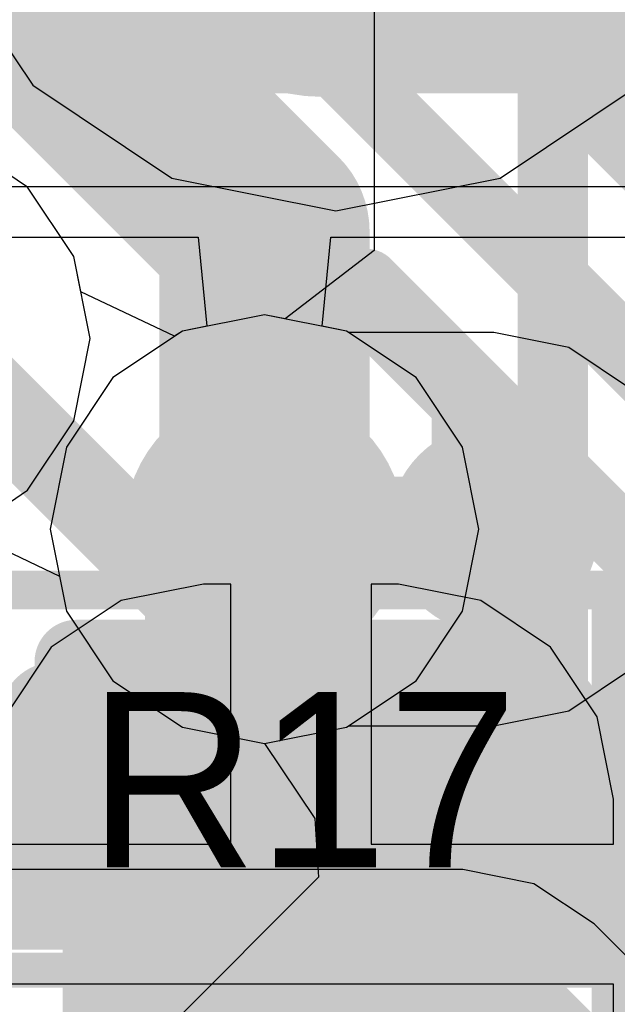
# Model space of a CAD drawing. Header units: millimetres. Extents: x -2 to 68, y -2 to 27.4.
# Tile 165 of 256: x 12.349 to 13.201, y 20.556 to 21.961. Entities that reach past the tile are written whole.
import ezdxf

# ---------------------------------------------------------------- set-up
doc = ezdxf.new("R2010")
doc.units = ezdxf.units.MM
for name, color, linetype in [('BottomLayer', 5, 'Continuous'), ('BottomPaste', 16, 'Continuous'), ('BottomSolder', 6, 'Continuous'), ('DrillGuide', 244, 'Continuous'), ('Mechanical10', 56, 'Continuous'), ('Mechanical13', 56, 'Continuous'), ('Mechanical15', 56, 'Continuous'), ('Mechanical2', 216, 'Continuous'), ('Mechanical6', 56, 'Continuous'), ('MidLayer1', 16, 'Continuous'), ('MidLayer2', 76, 'Continuous'), ('MidLayer3', 90, 'Continuous'), ('MidLayer4', 156, 'Continuous'), ('MidLayer5', 130, 'Continuous'), ('MidLayer6', 216, 'Continuous'), ('MidLayer7', 6, 'Continuous'), ('MidLayer8', 54, 'Continuous'), ('MultiLayer', 9, 'Continuous'), ('TopLayer', 1, 'Continuous'), ('TopPaste', 8, 'Continuous'), ('TopSolder', 216, 'Continuous'), ('ViaHoleLayer', 16, 'Continuous')]:
    doc.layers.add(name, color=color, linetype=linetype)

# ---------------------------------------------------------------- blocks, each defined once
blk = doc.blocks.new('TP_0_8MM_B_28')
at = {"layer": 'BottomLayer', "const_width": 0.40005}
blk.add_lwpolyline([(-0.200025, 0, 1), (0.200025, 0, 1)], format="xyb", close=True, dxfattribs=at)
at = {"layer": 'BottomSolder', "const_width": 0.4500499}
blk.add_lwpolyline([(-0.22502368, 0, 1), (0.22502368, 0, 1)], format="xyb", close=True, dxfattribs=at)
blk = doc.blocks.new('CAP_0402_B_141')
at = {"layer": 'BottomLayer', "const_width": 0.1507998}
for points in [[(0.1954022, 0.13919962, 1), (0.346202, 0.13919962, 1)], [(0.5237988, 0.13919962, 1), (0.6745985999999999, 0.13919962, 1)], [(0.1954022, -0.13919962, 1), (0.346202, -0.13919962, 1)], [(0.5237988, -0.13919962, 1), (0.6745985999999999, -0.13919962, 1)]]:
    blk.add_lwpolyline(points, format="xyb", close=True, dxfattribs=at)
at = {"layer": 'BottomLayer'}
for points in [[(0.2708021, -0.28999942), (0.5991987, -0.28999942), (0.2708021, 0.28999942), (0.5991987, 0.28999942)], [(0.1200023, -0.13919962), (0.7499985, -0.13919962), (0.1200023, 0.13919962), (0.7499985, 0.13919962)]]:
    blk.add_solid(points, dxfattribs=at)
at = {"layer": 'BottomPaste', "const_width": 0.1507998}
for points in [[(0.1954022, 0.13919962, 1), (0.346202, 0.13919962, 1)], [(0.5237988, 0.13919962, 1), (0.6745985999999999, 0.13919962, 1)], [(0.1954022, -0.13919962, 1), (0.346202, -0.13919962, 1)], [(0.5237988, -0.13919962, 1), (0.6745985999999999, -0.13919962, 1)]]:
    blk.add_lwpolyline(points, format="xyb", close=True, dxfattribs=at)
at = {"layer": 'BottomPaste'}
for points in [[(0.2708021, -0.28999942), (0.5991987, -0.28999942), (0.2708021, 0.28999942), (0.5991987, 0.28999942)], [(0.1200023, -0.13919962), (0.7499985, -0.13919962), (0.1200023, 0.13919962), (0.7499985, 0.13919962)]]:
    blk.add_solid(points, dxfattribs=at)
at = {"layer": 'BottomSolder', "const_width": 0.1507998}
for points in [[(0.1954022, 0.13919962, 1), (0.346202, 0.13919962, 1)], [(0.5237988, 0.13919962, 1), (0.6745985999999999, 0.13919962, 1)], [(0.1954022, -0.13919962, 1), (0.346202, -0.13919962, 1)], [(0.5237988, -0.13919962, 1), (0.6745985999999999, -0.13919962, 1)]]:
    blk.add_lwpolyline(points, format="xyb", close=True, dxfattribs=at)
at = {"layer": 'BottomSolder'}
for points in [[(0.2708021, -0.28999942), (0.5991987, -0.28999942), (0.2708021, 0.28999942), (0.5991987, 0.28999942)], [(0.1200023, -0.13919962), (0.7499985, -0.13919962), (0.1200023, 0.13919962), (0.7499985, 0.13919962)]]:
    blk.add_solid(points, dxfattribs=at)
at = {"layer": 'Mechanical10', "const_width": 0.11999976}
for points in [[(-0.5299989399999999, 0.27999944), (0.5299989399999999, 0.27999944)], [(0.5299989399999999, 0.27999944), (0.5299989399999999, -0.27999944)], [(-0.5299989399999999, -0.27999944), (0.5299989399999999, -0.27999944)]]:
    blk.add_lwpolyline(points, dxfattribs=at)
at = {"layer": 'Mechanical10', "const_width": 0.05999988}
for points in [[(0.499999, 0.27999944, 1), (0.55999888, 0.27999944, 1)], [(0.499999, 0.27999944, 1), (0.55999888, 0.27999944, 1)], [(0.499999, -0.27999944, 1), (0.55999888, -0.27999944, 1)], [(0.499999, -0.27999944, 1), (0.55999888, -0.27999944, 1)]]:
    blk.add_lwpolyline(points, format="xyb", close=True, dxfattribs=at)
at = {"layer": 'Mechanical6', "const_width": 0.0499999}
for points in [[(0.90000074, 0.43999912), (0.90000074, -0.43999912)], [(-0.90000074, -0.43999912), (0.90000074, -0.43999912)]]:
    blk.add_lwpolyline(points, dxfattribs=at)
at = {"layer": 'Mechanical6', "const_width": 0.02499868}
blk.add_lwpolyline([(0.8875014, -0.43999912, 1), (0.9125000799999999, -0.43999912, 1)], format="xyb", close=True, dxfattribs=at)
blk.add_lwpolyline([(0.8875014, -0.43999912, 1), (0.9125000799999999, -0.43999912, 1)], format="xyb", close=True, dxfattribs=at)
blk = doc.blocks.new('RES_0201_147')
at = {"layer": 'Mechanical13', "const_width": 0.11999976}
for points in [[(-0.31999936, 0.16999966), (0.31999936, 0.16999966)], [(-0.31999936, -0.16999966), (-0.31999936, 0.16999966)], [(0.31999936, -0.16999966), (0.31999936, 0.16999966)], [(-0.31999936, -0.16999966), (0.31999936, -0.16999966)]]:
    blk.add_lwpolyline(points, dxfattribs=at)
at = {"layer": 'Mechanical13', "const_width": 0.05999988}
for points in [[(-0.3499993, 0.16999966, 1), (-0.28999942, 0.16999966, 1)], [(-0.3499993, 0.16999966, 1), (-0.28999942, 0.16999966, 1)], [(0.28999942, 0.16999966, 1), (0.3499993, 0.16999966, 1)], [(0.28999942, 0.16999966, 1), (0.3499993, 0.16999966, 1)], [(-0.3499993, -0.16999966, 1), (-0.28999942, -0.16999966, 1)], [(-0.3499993, -0.16999966, 1), (-0.28999942, -0.16999966, 1)], [(0.28999942, -0.16999966, 1), (0.3499993, -0.16999966, 1)], [(0.28999942, -0.16999966, 1), (0.3499993, -0.16999966, 1)]]:
    blk.add_lwpolyline(points, format="xyb", close=True, dxfattribs=at)
at = {"layer": 'Mechanical15', "const_width": 0.0499999}
for points in [[(-0.5299989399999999, 0.26999946), (0.5299989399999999, 0.26999946)], [(-0.5299989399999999, -0.26999946), (-0.5299989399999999, 0.26999946)], [(0.5299989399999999, -0.26999946), (0.5299989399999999, 0.26999946)], [(0, -0.135001), (0, 0.135001)], [(-0.135001, 0), (0.135001, 0)], [(-0.5299989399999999, -0.26999946), (0.5299989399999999, -0.26999946)]]:
    blk.add_lwpolyline(points, dxfattribs=at)
at = {"layer": 'Mechanical15'}
for points, const_width in [([(-0.54249828, 0.26999946, 1), (-0.5174996, 0.26999946, 1)], 0.02499868), ([(-0.54249828, 0.26999946, 1), (-0.5174996, 0.26999946, 1)], 0.02499868), ([(0.5174996, 0.26999946, 1), (0.54249828, 0.26999946, 1)], 0.02499868), ([(0.5174996, 0.26999946, 1), (0.54249828, 0.26999946, 1)], 0.02499868), ([(-0.01249934, 0.135001, 1), (0.01249934, 0.135001, 1)], 0.02499868), ([(0.10130028, 0, 1), (-0.10130028, 0, 1)], 0.0499999), ([(-0.14750034, 0, 1), (-0.12250166, 0, 1)], 0.02499868), ([(-0.11379962, 0, 1), (-0.08880094, 0, 1)], 0.02499868), ([(0.08880094, 0, 1), (0.11379962, 0, 1)], 0.02499868), ([(0.12250166, 0, 1), (0.14750034, 0, 1)], 0.02499868), ([(-0.01249934, -0.135001, 1), (0.01249934, -0.135001, 1)], 0.02499868), ([(-0.54249828, -0.26999946, 1), (-0.5174996, -0.26999946, 1)], 0.02499868), ([(-0.54249828, -0.26999946, 1), (-0.5174996, -0.26999946, 1)], 0.02499868), ([(0.5174996, -0.26999946, 1), (0.54249828, -0.26999946, 1)], 0.02499868), ([(0.5174996, -0.26999946, 1), (0.54249828, -0.26999946, 1)], 0.02499868)]:
    blk.add_lwpolyline(points, format="xyb", close=True, dxfattribs=dict(at, const_width=const_width))
at = {"layer": 'TopLayer', "const_width": 0.08059928}
for points in [[(-0.3896995, 0.08940038, 1), (-0.30910022, 0.08940038, 1)], [(-0.24090122, 0.08940038, 1), (-0.16030194, 0.08940038, 1)], [(0.16030194, 0.08940038, 1), (0.24090122, 0.08940038, 1)], [(0.30910022, 0.08940038, 1), (0.3896995, 0.08940038, 1)], [(-0.3896995, -0.08940038, 1), (-0.30910022, -0.08940038, 1)], [(-0.24090122, -0.08940038, 1), (-0.16030194, -0.08940038, 1)], [(0.16030194, -0.08940038, 1), (0.24090122, -0.08940038, 1)], [(0.30910022, -0.08940038, 1), (0.3896995, -0.08940038, 1)]]:
    blk.add_lwpolyline(points, format="xyb", close=True, dxfattribs=at)
at = {"layer": 'TopLayer'}
for points in [[(-0.20060158, 0.16999966), (-0.34939986, 0.16999966), (-0.20060158, -0.16999966), (-0.34939986, -0.16999966)], [(0.20060158, -0.16999966), (0.34939986, -0.16999966), (0.20060158, 0.16999966), (0.34939986, 0.16999966)], [(-0.1200023, 0.08940038), (-0.4299991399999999, 0.08940038), (-0.1200023, -0.08940038), (-0.4299991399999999, -0.08940038)], [(0.1200023, -0.08940038), (0.4299991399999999, -0.08940038), (0.1200023, 0.08940038), (0.4299991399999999, 0.08940038)]]:
    blk.add_solid(points, dxfattribs=at)
at = {"layer": 'TopPaste', "const_width": 0.08059928}
for points in [[(-0.3896995, 0.08940038, 1), (-0.30910022, 0.08940038, 1)], [(-0.24090122, 0.08940038, 1), (-0.16030194, 0.08940038, 1)], [(0.16030194, 0.08940038, 1), (0.24090122, 0.08940038, 1)], [(0.30910022, 0.08940038, 1), (0.3896995, 0.08940038, 1)], [(-0.3896995, -0.08940038, 1), (-0.30910022, -0.08940038, 1)], [(-0.24090122, -0.08940038, 1), (-0.16030194, -0.08940038, 1)], [(0.16030194, -0.08940038, 1), (0.24090122, -0.08940038, 1)], [(0.30910022, -0.08940038, 1), (0.3896995, -0.08940038, 1)]]:
    blk.add_lwpolyline(points, format="xyb", close=True, dxfattribs=at)
at = {"layer": 'TopPaste'}
for points in [[(-0.20060158, 0.16999966), (-0.34939986, 0.16999966), (-0.20060158, -0.16999966), (-0.34939986, -0.16999966)], [(0.20060158, -0.16999966), (0.34939986, -0.16999966), (0.20060158, 0.16999966), (0.34939986, 0.16999966)], [(-0.1200023, 0.08940038), (-0.4299991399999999, 0.08940038), (-0.1200023, -0.08940038), (-0.4299991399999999, -0.08940038)], [(0.1200023, -0.08940038), (0.4299991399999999, -0.08940038), (0.1200023, 0.08940038), (0.4299991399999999, 0.08940038)]]:
    blk.add_solid(points, dxfattribs=at)
at = {"layer": 'TopSolder', "const_width": 0.08059928}
for points in [[(-0.3896995, 0.08940038, 1), (-0.30910022, 0.08940038, 1)], [(-0.24090122, 0.08940038, 1), (-0.16030194, 0.08940038, 1)], [(0.16030194, 0.08940038, 1), (0.24090122, 0.08940038, 1)], [(0.30910022, 0.08940038, 1), (0.3896995, 0.08940038, 1)], [(-0.3896995, -0.08940038, 1), (-0.30910022, -0.08940038, 1)], [(-0.24090122, -0.08940038, 1), (-0.16030194, -0.08940038, 1)], [(0.16030194, -0.08940038, 1), (0.24090122, -0.08940038, 1)], [(0.30910022, -0.08940038, 1), (0.3896995, -0.08940038, 1)]]:
    blk.add_lwpolyline(points, format="xyb", close=True, dxfattribs=at)
at = {"layer": 'TopSolder'}
for points in [[(-0.20060158, 0.16999966), (-0.34939986, 0.16999966), (-0.20060158, -0.16999966), (-0.34939986, -0.16999966)], [(0.20060158, -0.16999966), (0.34939986, -0.16999966), (0.20060158, 0.16999966), (0.34939986, 0.16999966)], [(-0.1200023, 0.08940038), (-0.4299991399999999, 0.08940038), (-0.1200023, -0.08940038), (-0.4299991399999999, -0.08940038)], [(0.1200023, -0.08940038), (0.4299991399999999, -0.08940038), (0.1200023, 0.08940038), (0.4299991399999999, 0.08940038)]]:
    blk.add_solid(points, dxfattribs=at)

msp = doc.modelspace()

# ---------------------------------------------------------------- linework, layer by layer
at = {"layer": 'BottomLayer'}
for p, q in [((12.27337398, 22.00809416), (12.36738954, 21.86739086)), ((12.36738954, 21.86739086), (12.56587276, 21.7347673)), ((13.03412684, 21.7347673), (13.23261006, 21.86739086)), ((12.56587276, 21.7347673), (12.7999998, 21.6881964)), ((12.7999998, 21.6881964), (13.03412684, 21.7347673)), ((12.61080028, 21.15590638), (12.4934345, 21.13256124)), ((12.6500001, 21.15590638), (12.61080028, 21.15590638)), ((12.6500001, 20.78501558), (12.6500001, 21.15590638)), ((12.88919952, 21.15590638), (12.8499997, 21.15590638)), ((12.8499997, 21.15590638), (12.8499997, 20.78501558)), ((13.0065653, 21.13256124), (12.88919952, 21.15590638)), ((12.4934345, 21.13256124), (12.39393508, 21.06607928)), ((13.10606472, 21.06607928), (13.0065653, 21.13256124)), ((12.39393508, 21.06607928), (12.32745312, 20.96657986)), ((13.17254668, 20.96657986), (13.10606472, 21.06607928)), ((13.19589182, 20.84921408), (13.17254668, 20.96657986)), ((13.19589182, 20.78501558), (13.19589182, 20.84921408)), ((12.30410798, 20.78501558), (12.6500001, 20.78501558)), ((12.8499997, 20.78501558), (13.19589182, 20.78501558)), ((12.7499999, 20.58501598), (12.30410798, 20.58501598)), ((13.19589182, 20.58501598), (12.7499999, 20.58501598)), ((13.19589182, 20.52081748), (13.19589182, 20.58501598))]:
    msp.add_line(p, q, dxfattribs=at)
at = {"layer": 'BottomLayer', "const_width": 0.127}
for points in [[(12.22132938, 21.50601744), (12.59085366, 21.13649316)], [(12.59085366, 20.84416202), (12.59085366, 21.13649316)], [(12.59085366, 20.84416202), (12.7499999, 20.68501578)], [(12.7499999, 20.68501578), (13.99999994, 20.68501578)]]:
    msp.add_lwpolyline(points, dxfattribs=at)
at = {"layer": 'BottomLayer', "const_width": 0.0635}
for points in [[(12.55910366, 21.13649316, 1), (12.62260366, 21.13649316, 1)], [(12.55910366, 21.13649316, 1), (12.62260366, 21.13649316, 1)], [(12.55910366, 20.84416202, 1), (12.62260366, 20.84416202, 1)], [(12.55910366, 20.84416202, 1), (12.62260366, 20.84416202, 1)], [(12.7182499, 20.68501578, 1), (12.7817499, 20.68501578, 1)], [(12.7182499, 20.68501578, 1), (12.7817499, 20.68501578, 1)]]:
    msp.add_lwpolyline(points, format="xyb", close=True, dxfattribs=at)
at = {"layer": 'DrillGuide'}
for points, const_width in [([(12.64802652, 21.2343111, 1), (12.74802632, 21.2343111, 1)], 0.0999998), ([(13.00000194, 21.2343111, 1), (13.0499993, 21.2343111, 1)], 0.0499999)]:
    msp.add_lwpolyline(points, format="xyb", close=True, dxfattribs=dict(at, const_width=const_width))
at = {"layer": 'MidLayer1'}
for p, q in [((12.69802642, 21.54018806), (12.58097306, 21.51690388)), ((12.81507978, 21.51690388), (12.69802642, 21.54018806)), ((12.58097306, 21.51690388), (12.4817378, 21.45059972)), ((12.81838432, 21.51469662), (12.81507978, 21.51690388)), ((13.02500062, 21.51469662), (12.81838432, 21.51469662)), ((13.13230038, 21.493353), (13.02500062, 21.51469662)), ((13.22326286, 21.43257334), (13.13230038, 21.493353)), ((12.4817378, 21.45059972), (12.41543364, 21.35136446)), ((12.41543364, 21.35136446), (12.39214946, 21.2343111)), ((12.39214946, 21.2343111), (12.41543364, 21.11725774)), ((12.41543364, 21.11725774), (12.4817378, 21.01802248)), ((13.13230038, 20.9752692), (13.22326286, 21.03604886)), ((12.4817378, 21.01802248), (12.58097306, 20.95171832)), ((13.02500062, 20.95392558), (13.13230038, 20.9752692)), ((12.58097306, 20.95171832), (12.69802642, 20.92843414)), ((12.69802642, 20.92843414), (12.81507978, 20.95171832)), ((12.81507978, 20.95171832), (12.81838432, 20.95392558)), ((12.81838432, 20.95392558), (13.02500062, 20.95392558))]:
    msp.add_line(p, q, dxfattribs=at)
for points, const_width in [([(12.59802662, 21.2343111, 1), (12.79802622, 21.2343111, 1)], 0.1999996), ([(12.95000204, 21.2343111, 1), (13.0999992, 21.2343111, 1)], 0.1499997), ([(12.66052586, 21.2343111, 1), (12.73552698, 21.2343111, 1)], 0.07499858), ([(12.98750006, 21.2343111, 1), (13.06250118, 21.2343111, 1)], 0.07499858)]:
    msp.add_lwpolyline(points, format="xyb", close=True, dxfattribs=dict(at, const_width=const_width))
at = {"layer": 'MidLayer1', "const_width": 0.1499997}
msp.add_lwpolyline([(12.69802642, 21.2343111), (13.02500062, 21.2343111)], dxfattribs=at)
at = {"layer": 'MidLayer2'}
for p, q in [((11.81740842, 21.7230071), (13.47061568, 21.7230071)), ((12.69802642, 21.54018806), (12.58097306, 21.51690388)), ((12.81507978, 21.51690388), (12.69802642, 21.54018806)), ((12.58097306, 21.51690388), (12.4817378, 21.45059972)), ((12.91431504, 21.45059972), (12.81507978, 21.51690388)), ((12.4817378, 21.45059972), (12.41543364, 21.35136446)), ((12.9806192, 21.35136446), (12.91431504, 21.45059972)), ((12.41543364, 21.35136446), (12.39214946, 21.2343111)), ((13.00390338, 21.2343111), (12.9806192, 21.35136446)), ((12.39214946, 21.2343111), (12.41543364, 21.11725774)), ((12.9806192, 21.11725774), (13.00390338, 21.2343111)), ((12.41543364, 21.11725774), (12.4817378, 21.01802248)), ((12.91431504, 21.01802248), (12.9806192, 21.11725774)), ((12.4817378, 21.01802248), (12.58097306, 20.95171832)), ((12.81507978, 20.95171832), (12.91431504, 21.01802248)), ((12.58097306, 20.95171832), (12.69802642, 20.92843414)), ((12.69802642, 20.92843414), (12.81507978, 20.95171832))]:
    msp.add_line(p, q, dxfattribs=at)
at = {"layer": 'MidLayer2', "const_width": 0.0999998}
msp.add_lwpolyline([(11.64787358, 21.97790372), (13.93021852, 21.97790372)], dxfattribs=at)
at = {"layer": 'MidLayer2', "const_width": 0.1999996}
msp.add_lwpolyline([(12.59802662, 21.2343111, 1), (12.79802622, 21.2343111, 1)], format="xyb", close=True, dxfattribs=at)
at = {"layer": 'MidLayer3'}
for p, q in [((11.80477954, 21.65085586), (12.60341142, 21.65085586)), ((12.60341142, 21.65085586), (12.61592092, 21.52385586)), ((12.78013192, 21.52385586), (12.79264142, 21.65085586)), ((12.79264142, 21.65085586), (13.47383386, 21.65085586)), ((12.61592092, 21.52385586), (12.58097306, 21.51690388)), ((12.81507978, 21.51690388), (12.78013192, 21.52385586)), ((12.58097306, 21.51690388), (12.4817378, 21.45059972)), ((12.91431504, 21.45059972), (12.81507978, 21.51690388)), ((12.4817378, 21.45059972), (12.41543364, 21.35136446)), ((12.9806192, 21.35136446), (12.91431504, 21.45059972)), ((12.41543364, 21.35136446), (12.39214946, 21.2343111)), ((13.00390338, 21.2343111), (12.9806192, 21.35136446)), ((12.39214946, 21.2343111), (12.41543364, 21.11725774)), ((12.9806192, 21.11725774), (13.00390338, 21.2343111)), ((12.41543364, 21.11725774), (12.4817378, 21.01802248)), ((12.91431504, 21.01802248), (12.9806192, 21.11725774)), ((12.4817378, 21.01802248), (12.58097306, 20.95171832)), ((12.81507978, 20.95171832), (12.91431504, 21.01802248)), ((12.58097306, 20.95171832), (12.69802642, 20.92843414)), ((12.69802642, 20.92843414), (12.81507978, 20.95171832)), ((12.9808097, 20.74868342), (12.18245214, 20.74868342)), ((12.9808224, 20.74868596), (12.9808097, 20.74868342)), ((13.08227, 20.72850566), (12.9808224, 20.74868596)), ((13.16827186, 20.6710407), (13.08227, 20.72850566)), ((13.4648575, 20.37445252), (13.16827186, 20.6710407))]:
    msp.add_line(p, q, dxfattribs=at)
at = {"layer": 'MidLayer3', "const_width": 0.127}
msp.add_lwpolyline([(11.80477954, 21.91951674), (14.93209612, 21.91951674)], dxfattribs=at)
at = {"layer": 'MidLayer3', "const_width": 0.1999996}
msp.add_lwpolyline([(12.59802662, 21.2343111, 1), (12.79802622, 21.2343111, 1)], format="xyb", close=True, dxfattribs=at)
at = {"layer": 'MidLayer4'}
for p, q in [((12.69802642, 21.54018806), (12.58097306, 21.51690388)), ((12.81507978, 21.51690388), (12.69802642, 21.54018806)), ((12.58097306, 21.51690388), (12.4817378, 21.45059972)), ((12.91431504, 21.45059972), (12.81507978, 21.51690388)), ((12.4817378, 21.45059972), (12.41543364, 21.35136446)), ((12.9806192, 21.35136446), (12.91431504, 21.45059972)), ((12.41543364, 21.35136446), (12.39214946, 21.2343111)), ((13.00390338, 21.2343111), (12.9806192, 21.35136446)), ((12.39214946, 21.2343111), (12.41543364, 21.11725774)), ((12.9806192, 21.11725774), (13.00390338, 21.2343111)), ((12.41543364, 21.11725774), (12.4817378, 21.01802248)), ((12.91431504, 21.01802248), (12.9806192, 21.11725774)), ((12.4817378, 21.01802248), (12.58097306, 20.95171832)), ((12.81507978, 20.95171832), (12.91431504, 21.01802248)), ((12.58097306, 20.95171832), (12.69802642, 20.92843414)), ((12.69802642, 20.92843414), (12.81507978, 20.95171832))]:
    msp.add_line(p, q, dxfattribs=at)
at = {"layer": 'MidLayer4', "const_width": 0.1999996}
msp.add_lwpolyline([(12.59802662, 21.2343111, 1), (12.79802622, 21.2343111, 1)], format="xyb", close=True, dxfattribs=at)
at = {"layer": 'MidLayer5'}
for p, q in [((12.85453106, 22.08099978), (12.85453106, 21.63166108)), ((12.85453106, 21.63166108), (12.72752852, 21.53431812)), ((12.69802642, 21.54018806), (12.58097306, 21.51690388)), ((12.72752852, 21.53431812), (12.69802642, 21.54018806)), ((12.58097306, 21.51690388), (12.4817378, 21.45059972)), ((12.4817378, 21.45059972), (12.41543364, 21.35136446)), ((12.41543364, 21.35136446), (12.39214946, 21.2343111)), ((12.39214946, 21.2343111), (12.41543364, 21.11725774)), ((12.41543364, 21.11725774), (12.4817378, 21.01802248)), ((12.4817378, 21.01802248), (12.58097306, 20.95171832)), ((12.58097306, 20.95171832), (12.69802388, 20.92843414)), ((12.69802388, 20.92843414), (12.76977126, 20.82141124)), ((12.76977126, 20.82141124), (12.77528306, 20.73768776)), ((12.77528306, 20.73768776), (12.37756732, 20.33997202))]:
    msp.add_line(p, q, dxfattribs=at)
at = {"layer": 'MidLayer5', "const_width": 0.0999998}
for points in [[(13.10942768, 20.71135558), (13.10942768, 22.08099978)], [(12.55780572, 20.15973362), (13.10942768, 20.71135558)]]:
    msp.add_lwpolyline(points, dxfattribs=at)
at = {"layer": 'MidLayer5'}
for points, const_width in [([(12.59802662, 21.2343111, 1), (12.79802622, 21.2343111, 1)], 0.1999996), ([(13.084429, 20.71135558, 1), (13.13442636, 20.71135558, 1)], 0.0499999), ([(13.084429, 20.71135558, 1), (13.13442636, 20.71135558, 1)], 0.0499999)]:
    msp.add_lwpolyline(points, format="xyb", close=True, dxfattribs=dict(at, const_width=const_width))
at = {"layer": 'MidLayer6', "const_width": 0.0999998}
for points in [[(11.081004, 21.90600648), (12.3093226, 21.90600648)], [(12.3093226, 21.90600648), (12.63101868, 21.5843104)], [(12.63101868, 21.5843104), (12.84299946, 21.5843104)], [(12.84299946, 21.5843104), (13.309219, 21.11809086)], [(11.44155954, 20.8843118), (13.03673796, 20.8843118)], [(13.03673796, 20.8843118), (13.4875778, 20.43347196)], [(11.35871744, 20.6843122), (12.95389586, 20.6843122)], [(12.95389586, 20.6843122), (13.4047357, 20.23347236)]]:
    msp.add_lwpolyline(points, dxfattribs=at)
at = {"layer": 'MidLayer6'}
for points, const_width in [([(12.28432392, 21.90600648, 1), (12.33432128, 21.90600648, 1)], 0.0499999), ([(12.28432392, 21.90600648, 1), (12.33432128, 21.90600648, 1)], 0.0499999), ([(12.60602, 21.5843104, 1), (12.65601736, 21.5843104, 1)], 0.0499999), ([(12.60602, 21.5843104, 1), (12.65601736, 21.5843104, 1)], 0.0499999), ([(12.81800078, 21.5843104, 1), (12.86799814, 21.5843104, 1)], 0.0499999), ([(12.81800078, 21.5843104, 1), (12.86799814, 21.5843104, 1)], 0.0499999), ([(12.59802662, 21.2343111, 1), (12.79802622, 21.2343111, 1)], 0.1999996), ([(13.01173928, 20.8843118, 1), (13.06173664, 20.8843118, 1)], 0.0499999), ([(13.01173928, 20.8843118, 1), (13.06173664, 20.8843118, 1)], 0.0499999), ([(12.92889718, 20.6843122, 1), (12.97889454, 20.6843122, 1)], 0.0499999), ([(12.92889718, 20.6843122, 1), (12.97889454, 20.6843122, 1)], 0.0499999)]:
    msp.add_lwpolyline(points, format="xyb", close=True, dxfattribs=dict(at, const_width=const_width))
at = {"layer": 'MidLayer7'}
for p, q in [((12.35992956, 21.72230606), (12.2606943, 21.78861022)), ((12.42623372, 21.6230708), (12.35992956, 21.72230606)), ((12.4362083, 21.57292104), (12.42623372, 21.6230708)), ((12.56983516, 21.50946168), (12.4362083, 21.57292104)), ((12.69802642, 21.54018806), (12.58097306, 21.51690388)), ((12.81507978, 21.51690388), (12.69802642, 21.54018806)), ((12.58097306, 21.51690388), (12.56983516, 21.50946168)), ((12.91431504, 21.45059972), (12.81507978, 21.51690388)), ((12.9806192, 21.35136446), (12.91431504, 21.45059972)), ((13.00390338, 21.2343111), (12.9806192, 21.35136446)), ((12.2718322, 21.23086686), (12.40545906, 21.1674075)), ((12.9806192, 21.11725774), (13.00390338, 21.2343111)), ((12.40545906, 21.1674075), (12.41543364, 21.11725774)), ((12.41543364, 21.11725774), (12.4817378, 21.01802248)), ((12.91431504, 21.01802248), (12.9806192, 21.11725774)), ((12.4817378, 21.01802248), (12.58097306, 20.95171832)), ((12.81507978, 20.95171832), (12.91431504, 21.01802248)), ((12.58097306, 20.95171832), (12.69802642, 20.92843414)), ((12.69802642, 20.92843414), (12.81507978, 20.95171832))]:
    msp.add_line(p, q, dxfattribs=at)
at = {"layer": 'MidLayer7', "const_width": 0.1999996}
msp.add_lwpolyline([(12.59802662, 21.2343111, 1), (12.79802622, 21.2343111, 1)], format="xyb", close=True, dxfattribs=at)
at = {"layer": 'MidLayer8'}
for p, q in [((12.35992956, 21.72230606), (12.2606943, 21.78861022)), ((12.42623372, 21.6230708), (12.35992956, 21.72230606)), ((12.4495179, 21.50601744), (12.42623372, 21.6230708)), ((12.42623372, 21.38896408), (12.4495179, 21.50601744)), ((12.35992956, 21.28972882), (12.42623372, 21.38896408)), ((12.2606943, 21.22342466), (12.35992956, 21.28972882))]:
    msp.add_line(p, q, dxfattribs=at)
at = {"layer": 'MidLayer8', "const_width": 0.2999994}
for points in [[(12.0023763, 22.35438506), (12.69802642, 21.65873494)], [(12.69802642, 21.2343111), (12.69802642, 21.65873494)]]:
    msp.add_lwpolyline(points, dxfattribs=at)
at = {"layer": 'MidLayer8'}
for points, const_width in [([(12.62302784, 21.65873494, 1), (12.773025, 21.65873494, 1)], 0.1499997), ([(12.62302784, 21.65873494, 1), (12.773025, 21.65873494, 1)], 0.1499997), ([(12.59802662, 21.2343111, 1), (12.79802622, 21.2343111, 1)], 0.1999996), ([(12.62302784, 21.2343111, 1), (12.773025, 21.2343111, 1)], 0.1499997)]:
    msp.add_lwpolyline(points, format="xyb", close=True, dxfattribs=dict(at, const_width=const_width))
at = {"layer": 'MultiLayer'}
for points, const_width in [([(12.59802662, 21.2343111, 1), (12.79802622, 21.2343111, 1)], 0.1999996), ([(12.95000204, 21.2343111, 1), (13.0999992, 21.2343111, 1)], 0.1499997)]:
    msp.add_lwpolyline(points, format="xyb", close=True, dxfattribs=dict(at, const_width=const_width))
at = {"layer": 'TopLayer'}
for points, const_width in [([(12.69999746, 22.30000112), (13.86288058, 21.137118)], 0.0999998), ([(12.6000002, 22.09999898), (12.8999996, 21.79999958)], 0.0999998), ([(11.40000006, 21.89999938), (12.5000004, 21.89999938)], 0.0999998), ([(12.5000004, 21.89999938), (12.98673298, 21.4132668)], 0.0999998), ([(12.8999996, 21.79999958), (12.90000214, 21.79999958)], 0.0999998), ([(12.90000214, 21.79999958), (13.76288332, 20.9371184)], 0.0999998), ([(12.98673298, 21.27257874), (12.98673298, 21.4132668)], 0.0999998), ([(12.98673298, 21.27257874), (13.02500062, 21.2343111)], 0.0999998), ([(13.02500062, 20.8750154), (13.02500062, 21.2343111)], 0.1499997), ([(12.22229458, 20.8750154), (12.47499918, 20.8750154)], 0.127), ([(12.47499918, 20.46000226), (12.47499918, 20.8750154)], 0.127)]:
    msp.add_lwpolyline(points, dxfattribs=dict(at, const_width=const_width))
for points, const_width in [([(12.47500172, 21.89999938, 1), (12.52499908, 21.89999938, 1)], 0.0499999), ([(12.47500172, 21.89999938, 1), (12.52499908, 21.89999938, 1)], 0.0499999), ([(12.87500092, 21.79999958, 1), (12.92499828, 21.79999958, 1)], 0.0499999), ([(12.87500092, 21.79999958, 1), (12.92499828, 21.79999958, 1)], 0.0499999), ([(12.87500346, 21.79999958, 1), (12.92500082, 21.79999958, 1)], 0.0499999), ([(12.87500346, 21.79999958, 1), (12.92500082, 21.79999958, 1)], 0.0499999), ([(12.9617343, 21.4132668, 1), (13.01173166, 21.4132668, 1)], 0.0499999), ([(12.9617343, 21.4132668, 1), (13.01173166, 21.4132668, 1)], 0.0499999), ([(12.95000204, 21.2343111, 1), (13.0999992, 21.2343111, 1)], 0.1499997), ([(12.9617343, 21.27257874, 1), (13.01173166, 21.27257874, 1)], 0.0499999), ([(12.9617343, 21.27257874, 1), (13.01173166, 21.27257874, 1)], 0.0499999), ([(12.98750006, 21.2343111, 1), (13.06250118, 21.2343111, 1)], 0.07499858), ([(13.00000194, 21.2343111, 1), (13.0499993, 21.2343111, 1)], 0.0499999), ([(12.98750006, 20.8750154, 1), (13.06250118, 20.8750154, 1)], 0.07499858), ([(12.44324918, 20.8750154, 1), (12.50674918, 20.8750154, 1)], 0.0635), ([(12.44324918, 20.8750154, 1), (12.50674918, 20.8750154, 1)], 0.0635)]:
    msp.add_lwpolyline(points, format="xyb", close=True, dxfattribs=dict(at, const_width=const_width))
at = {"layer": 'ViaHoleLayer'}
for points, const_width in [([(12.64802652, 21.2343111, 1), (12.74802632, 21.2343111, 1)], 0.0999998), ([(13.00000194, 21.2343111, 1), (13.0499993, 21.2343111, 1)], 0.0499999)]:
    msp.add_lwpolyline(points, format="xyb", close=True, dxfattribs=dict(at, const_width=const_width))

# ---------------------------------------------------------------- block references
for name, p, rotation in [('TP_0_8MM_B_28', (12.7999998, 22.30000112), 180), ('CAP_0402_B_141', (12.7499999, 20.25001538), 90)]:
    msp.add_blockref(name, p, dxfattribs=dict(rotation=rotation))
msp.add_blockref('RES_0201_147', (12.7499999, 20.8750154))

# ---------------------------------------------------------------- texts
at = {"layer": 'Mechanical2'}
msp.add_text('R17', height=0.2499995, dxfattribs=at).set_placement((12.446, 20.7518))

doc.saveas('drawing.dxf')
